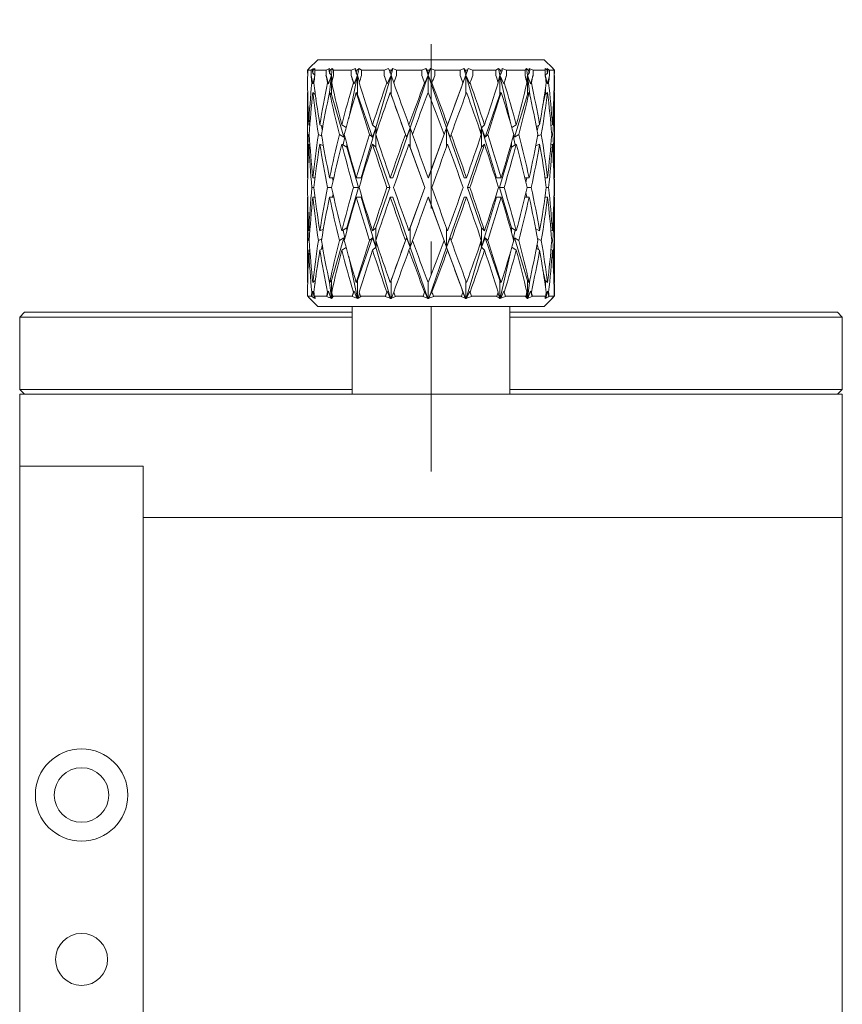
# Model space of a CAD drawing. Header units: inches. Extents: x 4.5 to 31.8, y 1.9 to 21.
# Tile 3 of 9: x 4.5 to 7, y 13.9 to 16.9. Entities that reach past the tile are written whole.
import ezdxf

# ---------------------------------------------------------------- set-up
doc = ezdxf.new("R2010")
doc.units = ezdxf.units.IN
doc.header["$MEASUREMENT"] = 0
doc.linetypes.add('CENTERX2', pattern=[0.8, 0.5, -0.1, 0.1, -0.1])

msp = doc.modelspace()

# ---------------------------------------------------------------- linework, layer by layer
at = {"color": 7, "linetype": 'CENTERX2', "lineweight": 0}
msp.add_line((5.7758, 15.5368), (5.7758, 16.9111), dxfattribs=at)
at = {"color": 7, "linetype": 'Continuous', "lineweight": 15}
for p, q in [((5.432, 16.7893), (5.405, 16.7622)), ((5.432, 16.7893), (6.1195, 16.7893)), ((6.1466, 16.7622), (6.1195, 16.7893)), ((5.4055, 16.7627), (5.4008, 16.7581)), ((5.4009, 16.7485), (5.401, 16.7484)), ((5.4055, 16.7627), (5.401, 16.7581)), ((5.4114, 16.7581), (5.401, 16.7581)), ((5.401, 16.7581), (5.401, 16.7415)), ((5.4114, 16.7581), (5.4192, 16.7627)), ((5.4114, 16.7415), (5.4114, 16.7581)), ((5.4114, 16.7415), (5.4166, 16.7164)), ((5.4156, 16.7581), (5.4192, 16.7627)), ((5.4177, 16.7581), (5.4156, 16.7581)), ((5.4166, 16.7485), (5.4229, 16.7429)), ((5.4166, 16.7164), (5.4227, 16.7399)), ((5.4232, 16.7627), (5.4177, 16.7581)), ((5.4232, 16.7627), (5.4229, 16.7581)), ((5.4567, 16.7581), (5.4229, 16.7581)), ((5.4229, 16.7581), (5.4229, 16.7415)), ((5.4567, 16.7581), (5.4675, 16.7627)), ((5.4567, 16.7415), (5.4567, 16.7581)), ((5.4567, 16.7415), (5.4639, 16.7164)), ((5.4639, 16.7164), (5.4733, 16.7425)), ((5.4655, 16.7581), (5.4675, 16.7627)), ((5.4697, 16.7581), (5.4655, 16.7581)), ((5.4676, 16.7485), (5.4733, 16.7425)), ((5.4733, 16.7425), (5.4678, 16.6898)), ((5.4754, 16.7627), (5.4697, 16.7581)), ((5.4754, 16.7627), (5.4733, 16.7425)), ((5.4733, 16.6841), (5.4733, 16.7425)), ((5.4755, 16.7254), (5.4733, 16.7425)), ((5.4754, 16.7627), (5.4793, 16.7581)), ((5.5331, 16.7581), (5.4793, 16.7581)), ((5.4793, 16.7581), (5.4793, 16.7415)), ((5.5529, 16.7425), (5.5256, 16.6109)), ((5.5331, 16.7581), (5.5459, 16.7627)), ((5.5331, 16.7415), (5.5331, 16.7581)), ((5.5331, 16.7415), (5.5418, 16.7164)), ((5.5418, 16.7164), (5.5529, 16.7425)), ((5.5457, 16.7581), (5.5459, 16.7627)), ((5.5516, 16.7581), (5.5457, 16.7581)), ((5.5486, 16.7485), (5.5529, 16.7425)), ((5.5571, 16.7627), (5.5516, 16.7581)), ((5.5571, 16.7627), (5.5529, 16.7425)), ((5.5529, 16.6841), (5.5529, 16.7425)), ((5.5583, 16.7213), (5.5529, 16.7425)), ((5.5571, 16.7627), (5.5648, 16.7581)), ((5.6334, 16.7581), (5.5648, 16.7581)), ((5.5648, 16.7581), (5.5648, 16.7415)), ((5.6543, 16.7425), (5.6079, 16.5824)), ((5.6334, 16.7581), (5.6469, 16.7627)), ((5.6334, 16.7415), (5.6334, 16.7581)), ((5.6334, 16.7415), (5.6425, 16.7164)), ((5.6425, 16.7164), (5.6543, 16.7425)), ((5.6485, 16.7581), (5.6469, 16.7627)), ((5.6554, 16.7581), (5.6485, 16.7581)), ((5.652, 16.7485), (5.6543, 16.7425)), ((5.6601, 16.7627), (5.6543, 16.7425)), ((5.6543, 16.6841), (5.6543, 16.7425)), ((5.6626, 16.7192), (5.6543, 16.7425)), ((5.6601, 16.7627), (5.6554, 16.7581)), ((5.6601, 16.7627), (5.6709, 16.7581)), ((5.7475, 16.7581), (5.6709, 16.7581)), ((5.6709, 16.7581), (5.6709, 16.7415)), ((5.7676, 16.7425), (5.7125, 16.5824)), ((5.7475, 16.7581), (5.7605, 16.7627)), ((5.7475, 16.7415), (5.7475, 16.7581)), ((5.7563, 16.7164), (5.7676, 16.7425)), ((5.7637, 16.7581), (5.7605, 16.7627)), ((5.7676, 16.7425), (5.7605, 16.7627)), ((5.7711, 16.7581), (5.7637, 16.7581)), ((5.7674, 16.7485), (5.7676, 16.7425)), ((5.7745, 16.7627), (5.7676, 16.7425)), ((5.8234, 16.5824), (5.7676, 16.7425)), ((5.7787, 16.7164), (5.7676, 16.7425)), ((5.7676, 16.6896), (5.7676, 16.7425)), ((5.7745, 16.7627), (5.7711, 16.7581)), ((5.7745, 16.7627), (5.7873, 16.7581)), ((5.8645, 16.7581), (5.7873, 16.7581)), ((5.7873, 16.7581), (5.7873, 16.7415)), ((5.8816, 16.7425), (5.8234, 16.5824)), ((5.8645, 16.7581), (5.8756, 16.7627)), ((5.8645, 16.7415), (5.8645, 16.7581)), ((5.872, 16.7164), (5.8816, 16.7425)), ((5.8801, 16.7581), (5.8756, 16.7627)), ((5.8816, 16.7425), (5.8756, 16.7627)), ((5.8872, 16.7581), (5.8801, 16.7581)), ((5.889, 16.7627), (5.8816, 16.7425)), ((5.8837, 16.7485), (5.8816, 16.7425)), ((5.8816, 16.6845), (5.8816, 16.7425)), ((5.9296, 16.5824), (5.8816, 16.7425)), ((5.8934, 16.7164), (5.8816, 16.7425)), ((5.889, 16.7627), (5.8872, 16.7581)), ((5.889, 16.7627), (5.9026, 16.7581)), ((5.9727, 16.7581), (5.9026, 16.7581)), ((5.9026, 16.7581), (5.9026, 16.7415)), ((5.9727, 16.7581), (5.9809, 16.7627)), ((5.9727, 16.7415), (5.9727, 16.7581)), ((5.9795, 16.7209), (5.9854, 16.7425)), ((5.9863, 16.7581), (5.9809, 16.7627)), ((5.9854, 16.7425), (5.9809, 16.7627)), ((5.9894, 16.7485), (5.9854, 16.7425)), ((5.9854, 16.6841), (5.9854, 16.7425)), ((6.0183, 16.5934), (5.9854, 16.7425)), ((5.9967, 16.7164), (5.9854, 16.7425)), ((5.9924, 16.7581), (5.9863, 16.7581)), ((5.9924, 16.7627), (6.0054, 16.7581)), ((5.9924, 16.7627), (5.9924, 16.7581)), ((5.9967, 16.7164), (6.0054, 16.7415)), ((6.0617, 16.7581), (6.0054, 16.7581)), ((6.0054, 16.7581), (6.0054, 16.7415)), ((6.0617, 16.7581), (6.0662, 16.7627)), ((6.0617, 16.7415), (6.0617, 16.7581)), ((6.0659, 16.7245), (6.0686, 16.7425)), ((6.0719, 16.7581), (6.0662, 16.7627)), ((6.0686, 16.7425), (6.0662, 16.7627)), ((6.0742, 16.7485), (6.0686, 16.7425)), ((6.0686, 16.6841), (6.0686, 16.7425)), ((6.0757, 16.6831), (6.0686, 16.7425)), ((6.0783, 16.7164), (6.0686, 16.7425)), ((6.0764, 16.7581), (6.0719, 16.7581)), ((6.0746, 16.7627), (6.0858, 16.7581)), ((6.0746, 16.7627), (6.0764, 16.7581)), ((6.0783, 16.7164), (6.0858, 16.7415)), ((6.1227, 16.7581), (6.0858, 16.7581)), ((6.0858, 16.7581), (6.0858, 16.7415)), ((6.1227, 16.7581), (6.123, 16.7627)), ((6.1227, 16.7415), (6.1227, 16.7581)), ((6.1285, 16.7581), (6.123, 16.7627)), ((6.1232, 16.7425), (6.123, 16.7627)), ((6.1231, 16.7386), (6.1232, 16.7425)), ((6.1298, 16.7485), (6.1232, 16.7425)), ((6.1232, 16.7383), (6.1232, 16.7425)), ((6.1232, 16.7381), (6.1232, 16.7425)), ((6.1303, 16.7164), (6.1232, 16.7425)), ((6.1276, 16.7627), (6.1358, 16.7581)), ((6.1276, 16.7627), (6.131, 16.7581)), ((6.131, 16.7581), (6.1285, 16.7581)), ((6.1303, 16.7164), (6.1358, 16.7415)), ((6.1497, 16.7581), (6.1358, 16.7581)), ((6.1358, 16.7581), (6.1358, 16.7415)), ((6.1506, 16.7581), (6.1458, 16.7627)), ((6.1497, 16.7581), (6.1458, 16.7627)), ((6.1461, 16.7627), (6.1506, 16.7581)), ((6.1461, 16.7627), (6.1508, 16.7581)), ((6.1497, 16.7415), (6.1497, 16.7581)), ((6.1507, 16.7485), (6.1497, 16.7476)), ((6.1499, 16.7355), (6.1506, 16.7415)), ((6.1508, 16.7581), (6.1506, 16.7581)), ((6.1506, 16.7484), (6.1506, 16.7415)), ((5.4166, 16.7164), (5.4136, 16.7191)), ((5.4639, 16.7164), (5.4613, 16.7191)), ((5.5418, 16.7164), (5.5398, 16.7191)), ((5.6425, 16.7164), (5.6414, 16.7191)), ((5.7563, 16.7164), (5.7562, 16.7191)), ((5.7787, 16.7164), (5.7786, 16.7191)), ((5.872, 16.7164), (5.8729, 16.7191)), ((5.8934, 16.7164), (5.8943, 16.7191)), ((5.9967, 16.7164), (5.9985, 16.7191)), ((6.0783, 16.7164), (6.0808, 16.7191)), ((6.1303, 16.7164), (6.1333, 16.7191)), ((6.1503, 16.7187), (6.1508, 16.7191)), ((5.4009, 16.69), (5.4011, 16.6899)), ((5.4166, 16.69), (5.4233, 16.6841)), ((5.4233, 16.6841), (5.4233, 16.6924)), ((5.4233, 16.6841), (5.4264, 16.6694)), ((5.4676, 16.69), (5.4733, 16.6841)), ((5.4733, 16.6841), (5.511, 16.5539)), ((5.5486, 16.69), (5.5529, 16.6841)), ((5.5529, 16.6841), (5.5976, 16.5539)), ((5.652, 16.69), (5.6543, 16.6841)), ((5.6543, 16.6841), (5.7016, 16.5539)), ((5.94, 16.5539), (5.9854, 16.6841)), ((5.9894, 16.69), (5.9854, 16.6841)), ((6.0297, 16.5539), (6.0686, 16.6841)), ((6.0742, 16.69), (6.0686, 16.6841)), ((6.1161, 16.6519), (6.1232, 16.6841)), ((6.1232, 16.6841), (6.1232, 16.6993)), ((6.1298, 16.69), (6.1232, 16.6841)), ((6.1236, 16.6845), (6.1235, 16.7017)), ((6.1507, 16.69), (6.1495, 16.689)), ((5.4008, 16.668), (5.4008, 16.4532)), ((6.1508, 16.4532), (6.1508, 16.668)), ((5.4042, 16.5913), (5.4076, 16.5898)), ((5.4379, 16.5913), (5.4471, 16.5869)), ((5.4431, 16.5888), (5.4454, 16.5775)), ((5.5048, 16.5913), (5.518, 16.5834)), ((5.5981, 16.5913), (5.6079, 16.5824)), ((5.7089, 16.5913), (5.7125, 16.5824)), ((5.8261, 16.5913), (5.8234, 16.5824)), ((5.9385, 16.5913), (5.9296, 16.5824)), ((6.035, 16.5913), (6.0213, 16.5828)), ((6.106, 16.5913), (6.0962, 16.5864)), ((6.0987, 16.5731), (6.1023, 16.5894)), ((6.1448, 16.5913), (6.1405, 16.5894)), ((5.4059, 16.5607), (5.4029, 16.562)), ((5.4436, 16.5571), (5.4334, 16.562)), ((5.511, 16.5539), (5.4974, 16.562)), ((5.511, 16.5539), (5.5128, 16.5599)), ((5.6079, 16.5824), (5.5638, 16.4301)), ((5.5976, 16.5539), (5.5887, 16.562)), ((5.5976, 16.5539), (5.6079, 16.5824)), ((5.6079, 16.5626), (5.6079, 16.5824)), ((5.611, 16.5721), (5.6079, 16.5824)), ((5.6079, 16.5239), (5.6079, 16.5613)), ((5.7125, 16.5824), (5.6602, 16.4301)), ((5.7016, 16.5539), (5.6983, 16.562)), ((5.7016, 16.5539), (5.7125, 16.5824)), ((5.7125, 16.5239), (5.7125, 16.5824)), ((5.7197, 16.5626), (5.7125, 16.5824)), ((5.8234, 16.5824), (5.768, 16.4301)), ((5.8129, 16.5539), (5.8234, 16.5824)), ((5.8129, 16.5539), (5.8154, 16.562)), ((5.8234, 16.5252), (5.8234, 16.5824)), ((5.8765, 16.4301), (5.8234, 16.5824)), ((5.8343, 16.5539), (5.8234, 16.5824)), ((5.8343, 16.5539), (5.8368, 16.562)), ((5.9258, 16.5705), (5.9296, 16.5824)), ((5.9296, 16.5239), (5.9296, 16.5824)), ((5.9751, 16.4301), (5.9296, 16.5824)), ((5.94, 16.5539), (5.9296, 16.5824)), ((5.94, 16.5539), (5.9482, 16.562)), ((6.0297, 16.5539), (6.0266, 16.5635)), ((6.0297, 16.5539), (6.0426, 16.562)), ((6.0998, 16.5565), (6.111, 16.562)), ((6.1426, 16.5602), (6.1465, 16.562)), ((5.4042, 16.5328), (5.4078, 16.5312)), ((5.4379, 16.5328), (5.4487, 16.5276)), ((5.5048, 16.5328), (5.5197, 16.5239)), ((5.5141, 16.5553), (5.5089, 16.5303)), ((5.5197, 16.5239), (5.5197, 16.5341)), ((5.5981, 16.5328), (5.6079, 16.5239)), ((5.7089, 16.5328), (5.7125, 16.5239)), ((5.9385, 16.5328), (5.9296, 16.5239)), ((6.0207, 16.5239), (6.0207, 16.5388)), ((6.035, 16.5328), (6.0207, 16.5239)), ((6.032, 16.531), (6.026, 16.5582)), ((6.106, 16.5328), (6.0942, 16.527)), ((6.1448, 16.5328), (6.1402, 16.5308)), ((5.5197, 16.5239), (5.5553, 16.4008)), ((5.6079, 16.5239), (5.6502, 16.4008)), ((5.7125, 16.5239), (5.7573, 16.4008)), ((5.8867, 16.4008), (5.9296, 16.5239)), ((5.9839, 16.4008), (6.0207, 16.5239)), ((6.0945, 16.5272), (6.0944, 16.528)), ((5.401, 16.4301), (5.4009, 16.4301)), ((5.4233, 16.4301), (5.4166, 16.4301)), ((5.4802, 16.4301), (5.4676, 16.4301)), ((5.476, 16.4301), (5.478, 16.4203)), ((5.5638, 16.4301), (5.5486, 16.4301)), ((5.6602, 16.4301), (5.652, 16.4301)), ((5.768, 16.4301), (5.7674, 16.4301)), ((5.8765, 16.4301), (5.8837, 16.4301)), ((5.9751, 16.4301), (5.9894, 16.4301)), ((6.0608, 16.4301), (6.0742, 16.4301)), ((6.0641, 16.4161), (6.0672, 16.4301)), ((6.1222, 16.4301), (6.1298, 16.4301)), ((6.1496, 16.4301), (6.1507, 16.4301)), ((5.4199, 16.4008), (5.4137, 16.4008)), ((5.4737, 16.4008), (5.4616, 16.4008)), ((5.478, 16.3813), (5.476, 16.3716)), ((5.5553, 16.4008), (5.5197, 16.2778)), ((5.5553, 16.4008), (5.5403, 16.4008)), ((5.6502, 16.4008), (5.6079, 16.2778)), ((5.6502, 16.4008), (5.642, 16.4008)), ((5.7573, 16.4008), (5.7125, 16.2778)), ((5.7573, 16.4008), (5.7568, 16.4008)), ((5.9296, 16.2778), (5.8867, 16.4008)), ((5.8867, 16.4008), (5.8938, 16.4008)), ((6.0207, 16.2778), (5.9839, 16.4008)), ((5.9839, 16.4008), (5.998, 16.4008)), ((6.0672, 16.3716), (6.0641, 16.3856)), ((6.0676, 16.4008), (6.0805, 16.4008)), ((6.1261, 16.4008), (6.1331, 16.4008)), ((6.1503, 16.4008), (6.1508, 16.4008)), ((5.401, 16.3716), (5.4009, 16.3716)), ((5.4233, 16.3716), (5.4166, 16.3716)), ((5.4802, 16.3716), (5.4676, 16.3716)), ((5.5638, 16.3716), (5.5486, 16.3716)), ((5.5638, 16.3716), (5.6079, 16.2193)), ((5.6602, 16.3716), (5.652, 16.3716)), ((5.6602, 16.3716), (5.7125, 16.2193)), ((5.768, 16.3716), (5.7674, 16.3716)), ((5.768, 16.3716), (5.8234, 16.2193)), ((5.8234, 16.2193), (5.8765, 16.3716)), ((5.8765, 16.3716), (5.8837, 16.3716)), ((5.9296, 16.2193), (5.9751, 16.3716)), ((5.9751, 16.3716), (5.9894, 16.3716)), ((6.0608, 16.3716), (6.0742, 16.3716)), ((6.1222, 16.3716), (6.1298, 16.3716)), ((6.1496, 16.3716), (6.1507, 16.3716)), ((5.4008, 16.3485), (5.4008, 16.1337)), ((6.1508, 16.1337), (6.1508, 16.3485)), ((5.4078, 16.2705), (5.4042, 16.2689)), ((5.4487, 16.274), (5.4379, 16.2689)), ((5.5197, 16.2778), (5.5048, 16.2689)), ((5.5089, 16.2714), (5.5141, 16.2464)), ((5.5197, 16.2676), (5.5197, 16.2778)), ((5.6079, 16.2778), (5.5981, 16.2689)), ((5.6079, 16.2404), (5.6079, 16.2778)), ((5.7125, 16.2778), (5.7089, 16.2689)), ((5.7125, 16.2193), (5.7125, 16.2778)), ((5.8234, 16.2193), (5.8234, 16.2765)), ((5.9296, 16.2193), (5.9296, 16.2778)), ((5.9296, 16.2778), (5.9385, 16.2689)), ((6.0207, 16.2629), (6.0207, 16.2778)), ((6.0207, 16.2778), (6.035, 16.2689)), ((6.026, 16.2435), (6.032, 16.2707)), ((6.0942, 16.2747), (6.106, 16.2689)), ((6.0944, 16.2737), (6.0945, 16.2745)), ((6.1402, 16.2709), (6.1448, 16.2689)), ((5.4029, 16.2397), (5.4059, 16.241)), ((5.4334, 16.2397), (5.4436, 16.2446)), ((5.511, 16.2478), (5.4733, 16.1176)), ((5.4974, 16.2397), (5.511, 16.2478)), ((5.5128, 16.2417), (5.511, 16.2478)), ((5.5976, 16.2478), (5.5529, 16.1176)), ((5.5887, 16.2397), (5.5976, 16.2478)), ((5.6079, 16.2193), (5.5976, 16.2478)), ((5.6079, 16.2193), (5.6079, 16.2391)), ((5.6079, 16.2193), (5.611, 16.2296)), ((5.7016, 16.2478), (5.6543, 16.1176)), ((5.6983, 16.2397), (5.7016, 16.2478)), ((5.7125, 16.2193), (5.7016, 16.2478)), ((5.7125, 16.2193), (5.7197, 16.2391)), ((5.8234, 16.2193), (5.8129, 16.2478)), ((5.8154, 16.2397), (5.8129, 16.2478)), ((5.8234, 16.2193), (5.8343, 16.2478)), ((5.8368, 16.2397), (5.8343, 16.2478)), ((5.9296, 16.2193), (5.9258, 16.2312)), ((5.9296, 16.2193), (5.94, 16.2478)), ((5.9482, 16.2397), (5.94, 16.2478)), ((5.9854, 16.1176), (5.94, 16.2478)), ((6.0266, 16.2382), (6.0297, 16.2478)), ((6.0426, 16.2397), (6.0297, 16.2478)), ((6.0686, 16.1176), (6.0297, 16.2478)), ((6.111, 16.2397), (6.0998, 16.2452)), ((6.1465, 16.2397), (6.1426, 16.2415)), ((5.4076, 16.2119), (5.4042, 16.2104)), ((5.4471, 16.2148), (5.4379, 16.2104)), ((5.4454, 16.2242), (5.4431, 16.2129)), ((5.518, 16.2183), (5.5048, 16.2104)), ((5.6079, 16.2193), (5.5981, 16.2104)), ((5.6079, 16.2193), (5.6531, 16.0631)), ((5.7125, 16.2193), (5.7089, 16.2104)), ((5.7125, 16.2193), (5.7662, 16.0631)), ((5.7689, 16.0631), (5.8234, 16.2193)), ((5.8234, 16.2193), (5.8261, 16.2104)), ((5.8234, 16.2193), (5.8802, 16.0631)), ((5.8828, 16.0631), (5.9296, 16.2193)), ((5.9296, 16.2193), (5.9385, 16.2104)), ((5.9863, 16.0631), (6.0183, 16.2082)), ((6.0213, 16.2189), (6.035, 16.2104)), ((6.0962, 16.2153), (6.106, 16.2104)), ((6.1023, 16.2123), (6.0987, 16.2286)), ((6.1405, 16.2123), (6.1448, 16.2104)), ((5.5256, 16.1908), (5.552, 16.0631)), ((6.1232, 16.1176), (6.1161, 16.1498)), ((5.4011, 16.1118), (5.4009, 16.1117)), ((5.4233, 16.1176), (5.4166, 16.1117)), ((5.4264, 16.1323), (5.4233, 16.1176)), ((5.4233, 16.1093), (5.4233, 16.1176)), ((5.4733, 16.1176), (5.4676, 16.1117)), ((5.4678, 16.1119), (5.4729, 16.0631)), ((5.4733, 16.0636), (5.4733, 16.1176)), ((5.5529, 16.1176), (5.5486, 16.1117)), ((5.5529, 16.0636), (5.5529, 16.1176)), ((5.6543, 16.1176), (5.652, 16.1117)), ((5.6543, 16.0636), (5.6543, 16.1176)), ((5.7676, 16.0636), (5.7676, 16.1121)), ((5.8816, 16.0636), (5.8816, 16.1172)), ((5.9854, 16.1176), (5.9894, 16.1117)), ((5.9854, 16.0636), (5.9854, 16.1176)), ((6.0686, 16.0636), (6.0686, 16.1176)), ((6.0686, 16.1176), (6.0742, 16.1117)), ((6.0691, 16.0631), (6.0757, 16.1186)), ((6.1232, 16.1176), (6.1298, 16.1117)), ((6.1232, 16.1023), (6.1232, 16.1176)), ((6.1235, 16.1), (6.1236, 16.1172)), ((6.1495, 16.1127), (6.1507, 16.1117)), ((5.4166, 16.0853), (5.4133, 16.0694)), ((5.4136, 16.0826), (5.4166, 16.0853)), ((5.422, 16.0643), (5.4166, 16.0853)), ((5.4639, 16.0853), (5.4593, 16.0694)), ((5.4613, 16.0826), (5.4639, 16.0853)), ((5.4715, 16.0643), (5.4639, 16.0853)), ((5.5418, 16.0853), (5.5363, 16.0694)), ((5.5398, 16.0826), (5.5418, 16.0853)), ((5.5507, 16.0643), (5.5418, 16.0853)), ((5.5542, 16.0643), (5.5583, 16.0804)), ((5.6425, 16.0853), (5.6367, 16.0694)), ((5.6414, 16.0826), (5.6425, 16.0853)), ((5.652, 16.0643), (5.6425, 16.0853)), ((5.6561, 16.0643), (5.6626, 16.0825)), ((5.7562, 16.0826), (5.7563, 16.0853)), ((5.7653, 16.0643), (5.7563, 16.0853)), ((5.7697, 16.0643), (5.7787, 16.0853)), ((5.7786, 16.0826), (5.7787, 16.0853)), ((5.8798, 16.0643), (5.872, 16.0853)), ((5.8729, 16.0826), (5.872, 16.0853)), ((5.884, 16.0643), (5.8934, 16.0853)), ((5.8943, 16.0826), (5.8934, 16.0853)), ((5.984, 16.0643), (5.9795, 16.0808)), ((5.9876, 16.0643), (5.9967, 16.0853)), ((5.9985, 16.0826), (5.9967, 16.0853)), ((6.0022, 16.0694), (5.9967, 16.0853)), ((6.0705, 16.0643), (6.0783, 16.0853)), ((6.0808, 16.0826), (6.0783, 16.0853)), ((6.083, 16.0694), (6.0783, 16.0853)), ((6.1246, 16.0643), (6.1303, 16.0853)), ((6.1333, 16.0826), (6.1303, 16.0853)), ((6.1338, 16.0694), (6.1303, 16.0853)), ((6.1508, 16.0826), (6.1503, 16.083)), ((5.4021, 16.0694), (5.4009, 16.0706)), ((5.4009, 16.0706), (5.4124, 16.0706)), ((5.4021, 16.0694), (5.405, 16.0664)), ((5.405, 16.0664), (5.432, 16.0393)), ((5.4083, 16.0631), (5.4079, 16.0636)), ((5.4124, 16.0706), (5.4133, 16.0694)), ((5.422, 16.0643), (5.4133, 16.0694)), ((5.4229, 16.0694), (5.4215, 16.0706)), ((5.4215, 16.0706), (5.4588, 16.0706)), ((5.422, 16.0643), (5.4234, 16.0631)), ((5.4229, 16.0694), (5.4233, 16.0643)), ((5.4242, 16.0631), (5.4233, 16.0643)), ((5.4233, 16.0636), (5.4233, 16.0642)), ((5.4233, 16.0636), (5.4234, 16.0631)), ((5.4242, 16.0631), (5.4233, 16.0636)), ((5.4588, 16.0706), (5.4593, 16.0694)), ((5.4715, 16.0643), (5.4729, 16.0631)), ((5.4733, 16.0636), (5.4729, 16.0631)), ((5.4744, 16.0631), (5.4733, 16.0636)), ((5.474, 16.0643), (5.4755, 16.0763)), ((5.4784, 16.0694), (5.474, 16.0643)), ((5.4744, 16.0631), (5.474, 16.0643)), ((5.4784, 16.0694), (5.4769, 16.0706)), ((5.4769, 16.0706), (5.5362, 16.0706)), ((5.5362, 16.0706), (5.5363, 16.0694)), ((5.5507, 16.0643), (5.5363, 16.0694)), ((5.5507, 16.0643), (5.552, 16.0631)), ((5.5529, 16.0636), (5.552, 16.0631)), ((5.5542, 16.0631), (5.5529, 16.0636)), ((5.5629, 16.0694), (5.5542, 16.0643)), ((5.5542, 16.0631), (5.5542, 16.0643)), ((5.5629, 16.0694), (5.5615, 16.0706)), ((5.5615, 16.0706), (5.6371, 16.0706)), ((5.6371, 16.0706), (5.6367, 16.0694)), ((5.652, 16.0643), (5.6367, 16.0694)), ((5.652, 16.0643), (5.6531, 16.0631)), ((5.6543, 16.0636), (5.6531, 16.0631)), ((5.6557, 16.0631), (5.6543, 16.0636)), ((5.6557, 16.0631), (5.6561, 16.0643)), ((5.6682, 16.0694), (5.6561, 16.0643)), ((5.6682, 16.0694), (5.667, 16.0706)), ((5.667, 16.0706), (5.7515, 16.0706)), ((5.7515, 16.0706), (5.7507, 16.0694)), ((5.7653, 16.0643), (5.7507, 16.0694)), ((5.7653, 16.0643), (5.7662, 16.0631)), ((5.7676, 16.0636), (5.7662, 16.0631)), ((5.7689, 16.0631), (5.7676, 16.0636)), ((5.7689, 16.0631), (5.7697, 16.0643)), ((5.7841, 16.0694), (5.7697, 16.0643)), ((5.7841, 16.0694), (5.7833, 16.0706)), ((5.7833, 16.0706), (5.8684, 16.0706)), ((5.8684, 16.0706), (5.8672, 16.0694)), ((5.8798, 16.0643), (5.8672, 16.0694)), ((5.8798, 16.0643), (5.8802, 16.0631)), ((5.8816, 16.0636), (5.8802, 16.0631)), ((5.8828, 16.0631), (5.8816, 16.0636)), ((5.8828, 16.0631), (5.884, 16.0643)), ((5.8992, 16.0694), (5.884, 16.0643)), ((5.8992, 16.0694), (5.8988, 16.0706)), ((5.8988, 16.0706), (5.9761, 16.0706)), ((5.9761, 16.0706), (5.9747, 16.0694)), ((5.984, 16.0643), (5.9747, 16.0694)), ((5.984, 16.0643), (5.984, 16.0631)), ((5.9854, 16.0636), (5.984, 16.0631)), ((5.9863, 16.0631), (5.9854, 16.0636)), ((5.9863, 16.0631), (5.9876, 16.0643)), ((6.0022, 16.0694), (5.9876, 16.0643)), ((6.0022, 16.0694), (6.0022, 16.0706)), ((6.0022, 16.0706), (6.0643, 16.0706)), ((6.0643, 16.0706), (6.0628, 16.0694)), ((6.0678, 16.0643), (6.0628, 16.0694)), ((6.0678, 16.0643), (6.0659, 16.0772)), ((6.0678, 16.0643), (6.0674, 16.0631)), ((6.0686, 16.0636), (6.0674, 16.0631)), ((6.0691, 16.0631), (6.0686, 16.0636)), ((6.0691, 16.0631), (6.0705, 16.0643)), ((6.083, 16.0694), (6.0705, 16.0643)), ((6.083, 16.0694), (6.0835, 16.0706)), ((6.0835, 16.0706), (6.1242, 16.0706)), ((6.1195, 16.0393), (6.1466, 16.0664)), ((6.1231, 16.0643), (6.1223, 16.0631)), ((6.1232, 16.0636), (6.1223, 16.0631)), ((6.1242, 16.0706), (6.1228, 16.0694)), ((6.1231, 16.0643), (6.1228, 16.0694)), ((6.1231, 16.0643), (6.1231, 16.0696)), ((6.1232, 16.0631), (6.1232, 16.0698)), ((6.1232, 16.0636), (6.1232, 16.0697)), ((6.1232, 16.0631), (6.1246, 16.0643)), ((6.1232, 16.0631), (6.1232, 16.0636)), ((6.1338, 16.0694), (6.1347, 16.0706)), ((6.1347, 16.0706), (6.15, 16.0706)), ((6.1444, 16.0643), (6.1432, 16.0631)), ((6.1437, 16.0636), (6.1432, 16.0631)), ((6.1433, 16.0631), (6.1445, 16.0643)), ((6.1433, 16.0631), (6.1437, 16.0636)), ((6.1437, 16.0636), (6.1437, 16.0636)), ((6.1444, 16.0643), (6.1488, 16.0694)), ((6.1495, 16.0694), (6.1445, 16.0643)), ((6.15, 16.0706), (6.1488, 16.0694)), ((6.1495, 16.0694), (6.1507, 16.0706)), ((6.1495, 16.0694), (6.1495, 16.0695)), ((4.5408, 16.0218), (4.5258, 16.0068)), ((4.5408, 16.0218), (5.5358, 16.0218)), ((5.5676, 16.0393), (5.432, 16.0393)), ((5.5358, 16.0393), (5.5358, 15.7718)), ((6.1195, 16.0393), (5.5676, 16.0393)), ((6.0158, 15.7718), (6.0158, 16.0393)), ((6.0158, 16.0218), (7.0108, 16.0218)), ((7.0258, 16.0068), (7.0108, 16.0218)), ((4.5258, 16.0068), (4.5258, 15.7868)), ((5.5358, 16.0068), (4.5258, 16.0068)), ((7.0258, 16.0068), (6.0158, 16.0068)), ((7.0258, 15.7868), (7.0258, 16.0068)), ((4.5258, 15.7868), (4.5408, 15.7718)), ((4.5258, 15.7868), (5.5358, 15.7868)), ((6.0158, 15.7868), (7.0258, 15.7868)), ((7.0108, 15.7718), (7.0258, 15.7868)), ((4.5258, 15.7718), (7.0258, 15.7718)), ((4.5258, 15.5533), (4.5258, 15.7718)), ((7.0258, 15.7718), (7.0258, 15.3968)), ((4.5258, 15.5533), (4.5258, 7.7403)), ((4.9008, 15.5533), (4.5258, 15.5533)), ((4.9008, 15.5533), (4.9008, 7.7403)), ((7.0258, 15.3968), (4.9008, 15.3968)), ((7.0258, 15.3968), (7.0258, 7.8968))]:
    msp.add_line(p, q, dxfattribs=at)
for centre, radius in [((4.7138, 14.5533), 0.1405), ((4.7138, 14.5533), 0.083), ((4.7138, 14.0533), 0.079)]:
    msp.add_circle(centre, radius, dxfattribs=at)
for centre, major_axis, ratio, start_param, end_param in [((5.7758, 16.4301), (-0.14, 1.0292), 0.338024, 1.200902, 1.2107), ((5.7758, 16.3716), (-0.14, 1.0292), 0.338024, 1.157652, 1.180858), ((5.7758, 16.3716), (-0.233, 1.0281), 0.285752, 1.138909, 1.162115), ((5.7758, 16.4301), (-0.233, 1.0281), 0.285752, 1.18216, 1.191958), ((5.7758, 16.4301), (-0.0097, 1.0303), 0.363851, 1.243419, 1.253217), ((5.7758, 16.3716), (-0.0097, 1.0303), 0.363851, 1.200168, 1.223374), ((5.7758, 16.3716), (-0.3117, 1.0284), 0.202687, 1.142223, 1.165429), ((5.7758, 16.4301), (-0.3117, 1.0284), 0.202687, 1.185474, 1.195272), ((5.7758, 16.4301), (0.1225, 1.0294), 0.344301, 1.287776, 1.297575), ((5.7758, 16.3716), (0.1225, 1.0294), 0.344301, 1.244526, 1.267732), ((5.7758, 16.3716), (-0.3583, 1.0296), 0.107363, 1.166239, 1.189445), ((5.7758, 16.4301), (-0.3583, 1.0296), 0.107363, 1.209489, 1.219288), ((5.7758, 16.4301), (0.233, 1.0281), 0.285752, 1.311517, 1.321316), ((5.7758, 16.3716), (0.233, 1.0281), 0.285752, 1.268267, 1.291473), ((5.7758, 16.3716), (-0.3749, 1.0303), 0.007201, 1.200968, 1.224174), ((5.7758, 16.4301), (-0.3749, 1.0303), 0.007201, 1.244218, 1.254016), ((5.7758, 16.4301), (0.3117, 1.0284), 0.202687, 1.308203, 1.318002), ((5.7758, 16.3716), (0.3117, 1.0284), 0.202687, 1.264953, 1.288159), ((5.7758, 16.3716), (-0.3625, 1.0297), 0.093246, 5.023578, 5.046784), ((5.7758, 16.4301), (-0.3625, 1.0297), 0.093246, 4.993735, 5.003533), ((5.7758, 16.4301), (0.3583, 1.0296), 0.107363, 1.284188, 1.293986), ((5.7758, 16.3716), (0.3583, 1.0296), 0.107363, 1.240938, 1.264144), ((5.7758, 16.3716), (-0.3203, 1.0285), 0.189619, 4.997409, 5.020615), ((5.7758, 16.4301), (-0.3203, 1.0285), 0.189619, 4.967566, 4.977365), ((5.7758, 16.4301), (0.3749, 1.0303), 0.007201, 1.249459, 1.259258), ((5.7758, 16.3716), (0.3749, 1.0303), 0.007201, 1.206209, 1.229415), ((5.7758, 16.3716), (-0.2463, 1.0281), 0.275062, 4.990592, 5.013797), ((5.7758, 16.4301), (-0.2463, 1.0281), 0.275062, 4.960749, 4.970547), ((5.7758, 16.4301), (0.3625, 1.0297), 0.093246, 5.059362, 5.06916), ((5.7758, 16.3716), (0.3625, 1.0297), 0.093246, 5.089205, 5.11241), ((5.7758, 16.3716), (-0.14, 1.0292), 0.338024, 5.010455, 5.03366), ((5.7758, 16.4301), (-0.14, 1.0292), 0.338024, 4.980612, 4.99041), ((5.7758, 16.4301), (0.3203, 1.0285), 0.189619, 5.08553, 5.095329), ((5.7758, 16.3716), (0.3203, 1.0285), 0.189619, 5.115373, 5.138579), ((5.7758, 16.3716), (-0.0097, 1.0303), 0.363851, 5.052971, 5.076177), ((5.7758, 16.4301), (-0.0097, 1.0303), 0.363851, 5.023128, 5.032927), ((5.7758, 16.4301), (0.2463, 1.0281), 0.275062, 5.092348, 5.102146), ((5.7758, 16.3716), (0.2463, 1.0281), 0.275062, 5.122191, 5.145397), ((5.7758, 16.3716), (0.1225, 1.0294), 0.344301, 5.097329, 5.120535), ((5.7758, 16.4301), (0.1225, 1.0294), 0.344301, 5.067486, 5.077284), ((5.7758, 16.3716), (0.14, 1.0292), 0.338024, 5.102328, 5.125534), ((5.7758, 16.4301), (0.14, 1.0292), 0.338024, 5.072485, 5.082283), ((5.7758, 16.4301), (-0.1225, 1.0294), 0.344301, 1.245542, 1.372779), ((5.7758, 16.4301), (-0.0097, 1.0303), 0.363851, 1.28306, 1.410297), ((5.7758, 16.4301), (-0.233, 1.0281), 0.285752, 1.221801, 1.349038), ((5.7758, 16.4301), (0.1225, 1.0294), 0.344301, 1.327418, 1.454654), ((5.7758, 16.4301), (-0.3117, 1.0284), 0.202687, 1.225115, 1.352352), ((5.7758, 16.4301), (0.233, 1.0281), 0.285752, 1.351159, 1.478396), ((5.7758, 16.4301), (-0.3583, 1.0296), 0.107363, 1.249131, 1.376367), ((5.7758, 16.4301), (0.3117, 1.0284), 0.202687, 1.347845, 1.475082), ((5.7758, 16.4301), (-0.3749, 1.0303), 0.007201, 1.283859, 1.411096), ((5.7758, 16.4301), (0.3583, 1.0296), 0.107363, 1.323829, 1.451066), ((5.7758, 16.4301), (-0.3625, 1.0297), 0.093246, 4.836655, 4.963892), ((5.7758, 16.4301), (0.3749, 1.0303), 0.007201, 1.289101, 1.416337), ((5.7758, 16.4301), (-0.3203, 1.0285), 0.189619, 4.810487, 4.937723), ((5.7758, 16.4301), (0.3625, 1.0297), 0.093246, 4.902282, 5.029519), ((5.7758, 16.4301), (-0.2463, 1.0281), 0.275062, 4.803669, 4.930906), ((5.7758, 16.4301), (0.3203, 1.0285), 0.189619, 4.928451, 5.055687), ((5.7758, 16.4301), (-0.14, 1.0292), 0.338024, 4.823532, 4.950769), ((5.7758, 16.4301), (0.2463, 1.0281), 0.275062, 4.935268, 5.062505), ((5.7758, 16.4301), (-0.0097, 1.0303), 0.363851, 4.866049, 4.993285), ((5.7758, 16.4301), (0.14, 1.0292), 0.338024, 4.915405, 5.042642), ((5.7758, 16.4301), (0.1225, 1.0294), 0.344301, 5.008206, 5.037643), ((5.7758, 16.3716), (-0.1225, 1.0294), 0.344301, 1.215699, 1.238107), ((5.7758, 16.3716), (-0.0097, 1.0303), 0.363851, 1.253217, 1.381561), ((5.7758, 16.3716), (-0.233, 1.0281), 0.285752, 1.191958, 1.320302), ((5.7758, 16.3716), (0.1225, 1.0294), 0.344301, 1.297575, 1.425919), ((5.7758, 16.3716), (-0.3117, 1.0284), 0.202687, 1.195272, 1.323616), ((5.7758, 16.3716), (0.233, 1.0281), 0.285752, 1.321316, 1.44966), ((5.7758, 16.3716), (-0.3583, 1.0296), 0.107363, 1.219288, 1.347632), ((5.7758, 16.3716), (0.3117, 1.0284), 0.202687, 1.318002, 1.446346), ((5.7758, 16.3716), (-0.3749, 1.0303), 0.007201, 1.254016, 1.38236), ((5.7758, 16.3716), (0.3583, 1.0296), 0.107363, 1.293986, 1.42233), ((5.7758, 16.3716), (-0.3625, 1.0297), 0.093246, 4.865391, 4.993735), ((5.7758, 16.3716), (0.3749, 1.0303), 0.007201, 1.259258, 1.387601), ((5.7758, 16.3716), (-0.3203, 1.0285), 0.189619, 4.839222, 4.967566), ((5.7758, 16.3716), (0.3625, 1.0297), 0.093246, 4.931018, 5.059362), ((5.7758, 16.3716), (-0.2463, 1.0281), 0.275062, 4.832405, 4.960749), ((5.7758, 16.3716), (0.3203, 1.0285), 0.189619, 4.957186, 5.08553), ((5.7758, 16.3716), (-0.14, 1.0292), 0.338024, 4.852268, 4.980612), ((5.7758, 16.3716), (0.2463, 1.0281), 0.275062, 4.964004, 5.092348), ((5.7758, 16.3716), (-0.0097, 1.0303), 0.363851, 4.894784, 5.023128), ((5.7758, 16.3716), (0.14, 1.0292), 0.338024, 4.944141, 5.072485), ((5.7758, 16.3716), (0.1225, 1.0294), 0.344301, 5.045079, 5.067486), ((5.7758, 16.4301), (-0.0097, 1.0303), 0.363851, 1.439033, 1.567376), ((5.7758, 16.4301), (-0.1225, 1.0294), 0.344301, 1.401515, 1.529859), ((5.7758, 16.4301), (0.1225, 1.0294), 0.344301, 1.48339, 1.611734), ((5.7758, 16.4301), (-0.233, 1.0281), 0.285752, 1.377774, 1.506117), ((5.7758, 16.4301), (0.233, 1.0281), 0.285752, 1.507131, 1.635475), ((5.7758, 16.4301), (-0.3117, 1.0284), 0.202687, 1.381088, 1.509431), ((5.7758, 16.4301), (0.3117, 1.0284), 0.202687, 1.503817, 1.632161), ((5.7758, 16.4301), (-0.3583, 1.0296), 0.107363, 1.405103, 1.533447), ((5.7758, 16.4301), (0.3583, 1.0296), 0.107363, 1.479802, 1.608146), ((5.7758, 16.4301), (-0.3749, 1.0303), 0.007201, 1.439832, 1.568176), ((5.7758, 16.4301), (0.3749, 1.0303), 0.007201, 1.445073, 1.573417), ((5.7758, 16.4301), (-0.3625, 1.0297), 0.093246, 4.679576, 4.807919), ((5.7758, 16.4301), (0.3625, 1.0297), 0.093246, 4.745202, 4.873546), ((5.7758, 16.4301), (-0.3203, 1.0285), 0.189619, 4.653407, 4.781751), ((5.7758, 16.4301), (0.3203, 1.0285), 0.189619, 4.771371, 4.899715), ((5.7758, 16.4301), (-0.2463, 1.0281), 0.275062, 4.646589, 4.774933), ((5.7758, 16.4301), (0.2463, 1.0281), 0.275062, 4.778189, 4.906532), ((5.7758, 16.4301), (-0.14, 1.0292), 0.338024, 4.666452, 4.794796), ((5.7758, 16.4301), (0.14, 1.0292), 0.338024, 4.758326, 4.886669), ((5.7758, 16.4301), (-0.0097, 1.0303), 0.363851, 4.708969, 4.837313), ((5.7758, 16.3716), (-0.0097, 1.0303), 0.363851, 1.410297, 1.538994), ((5.7758, 16.3716), (-0.1225, 1.0294), 0.344301, 1.372779, 1.501477), ((5.7758, 16.3716), (0.1225, 1.0294), 0.344301, 1.454654, 1.583352), ((5.7758, 16.3716), (-0.233, 1.0281), 0.285752, 1.349038, 1.477736), ((5.7758, 16.3716), (0.233, 1.0281), 0.285752, 1.478396, 1.607093), ((5.7758, 16.3716), (-0.3117, 1.0284), 0.202687, 1.352352, 1.48105), ((5.7758, 16.3716), (0.3117, 1.0284), 0.202687, 1.475082, 1.603779), ((5.7758, 16.3716), (-0.3583, 1.0296), 0.107363, 1.376367, 1.505065), ((5.7758, 16.3716), (0.3583, 1.0296), 0.107363, 1.451066, 1.579764), ((5.7758, 16.3716), (-0.3749, 1.0303), 0.007201, 1.411096, 1.539794), ((5.7758, 16.3716), (0.3749, 1.0303), 0.007201, 1.416337, 1.545035), ((5.7758, 16.3716), (-0.3625, 1.0297), 0.093246, 4.707957, 4.836655), ((5.7758, 16.3716), (0.3625, 1.0297), 0.093246, 4.773584, 4.902282), ((5.7758, 16.3716), (-0.3203, 1.0285), 0.189619, 4.681789, 4.810487), ((5.7758, 16.3716), (0.3203, 1.0285), 0.189619, 4.799753, 4.928451), ((5.7758, 16.3716), (-0.2463, 1.0281), 0.275062, 4.674971, 4.803669), ((5.7758, 16.3716), (0.2463, 1.0281), 0.275062, 4.80657, 4.935268), ((5.7758, 16.3716), (-0.14, 1.0292), 0.338024, 4.694834, 4.823532), ((5.7758, 16.3716), (0.14, 1.0292), 0.338024, 4.786707, 4.915405), ((5.7758, 16.3716), (-0.0097, 1.0303), 0.363851, 4.737351, 4.866049), ((5.7758, 16.4301), (0.0097, 1.0303), 0.363851, 4.715809, 4.738216), ((5.7758, 16.3716), (0.0097, 1.0303), 0.363851, 4.744191, 4.772596), ((5.7758, 16.4301), (0.0097, 1.0303), 0.363851, 1.602598, 1.731296), ((5.7758, 16.4301), (0.1225, 1.0294), 0.344301, 1.640116, 1.768814), ((5.7758, 16.4301), (-0.1225, 1.0294), 0.344301, 1.55824, 1.686938), ((5.7758, 16.4301), (0.233, 1.0281), 0.285752, 1.663857, 1.792555), ((5.7758, 16.4301), (-0.233, 1.0281), 0.285752, 1.534499, 1.663197), ((5.7758, 16.4301), (0.3117, 1.0284), 0.202687, 1.660543, 1.789241), ((5.7758, 16.4301), (-0.3117, 1.0284), 0.202687, 1.537813, 1.666511), ((5.7758, 16.4301), (0.3583, 1.0296), 0.107363, 1.636528, 1.765225), ((5.7758, 16.4301), (-0.3583, 1.0296), 0.107363, 1.561829, 1.690527), ((5.7758, 16.4301), (0.3749, 1.0303), 0.007201, 1.601799, 1.730497), ((5.7758, 16.4301), (-0.3749, 1.0303), 0.007201, 1.596558, 1.725255), ((5.7758, 16.4301), (0.3625, 1.0297), 0.093246, 4.588123, 4.71682), ((5.7758, 16.4301), (-0.3625, 1.0297), 0.093246, 4.522496, 4.651194), ((5.7758, 16.4301), (0.3203, 1.0285), 0.189619, 4.614291, 4.742989), ((5.7758, 16.4301), (-0.3203, 1.0285), 0.189619, 4.496327, 4.625025), ((5.7758, 16.4301), (0.2463, 1.0281), 0.275062, 4.621109, 4.749807), ((5.7758, 16.4301), (-0.2463, 1.0281), 0.275062, 4.48951, 4.618208), ((5.7758, 16.4301), (0.14, 1.0292), 0.338024, 4.601246, 4.729944), ((5.7758, 16.4301), (-0.14, 1.0292), 0.338024, 4.509373, 4.638071), ((5.7758, 16.4301), (0.0097, 1.0303), 0.363851, 4.558729, 4.687427), ((5.7758, 16.4301), (-0.0097, 1.0303), 0.363851, 4.652182, 4.680587), ((5.7758, 16.3716), (0.0097, 1.0303), 0.363851, 1.574216, 1.70256), ((5.7758, 16.3716), (0.1225, 1.0294), 0.344301, 1.611734, 1.740078), ((5.7758, 16.3716), (-0.1225, 1.0294), 0.344301, 1.529859, 1.658202), ((5.7758, 16.3716), (0.233, 1.0281), 0.285752, 1.635475, 1.763819), ((5.7758, 16.3716), (-0.233, 1.0281), 0.285752, 1.506117, 1.634461), ((5.7758, 16.3716), (0.3117, 1.0284), 0.202687, 1.632161, 1.760505), ((5.7758, 16.3716), (-0.3117, 1.0284), 0.202687, 1.509431, 1.637775), ((5.7758, 16.3716), (0.3583, 1.0296), 0.107363, 1.608146, 1.73649), ((5.7758, 16.3716), (-0.3583, 1.0296), 0.107363, 1.533447, 1.661791), ((5.7758, 16.3716), (0.3749, 1.0303), 0.007201, 1.573417, 1.701761), ((5.7758, 16.3716), (-0.3749, 1.0303), 0.007201, 1.568176, 1.69652), ((5.7758, 16.3716), (0.3625, 1.0297), 0.093246, 4.616858, 4.745202), ((5.7758, 16.3716), (-0.3625, 1.0297), 0.093246, 4.551232, 4.679576), ((5.7758, 16.3716), (0.3203, 1.0285), 0.189619, 4.643027, 4.771371), ((5.7758, 16.3716), (-0.3203, 1.0285), 0.189619, 4.525063, 4.653407), ((5.7758, 16.3716), (0.2463, 1.0281), 0.275062, 4.649845, 4.778189), ((5.7758, 16.3716), (-0.2463, 1.0281), 0.275062, 4.518246, 4.646589), ((5.7758, 16.3716), (0.14, 1.0292), 0.338024, 4.629982, 4.758326), ((5.7758, 16.3716), (-0.14, 1.0292), 0.338024, 4.538109, 4.666452), ((5.7758, 16.3716), (0.0097, 1.0303), 0.363851, 4.587465, 4.715809), ((5.7758, 16.3716), (-0.0097, 1.0303), 0.363851, 4.686562, 4.708969), ((5.7758, 16.4301), (0.0097, 1.0303), 0.363851, 1.760032, 1.888376), ((5.7758, 16.4301), (0.233, 1.0281), 0.285752, 1.821291, 1.949635), ((5.7758, 16.4301), (-0.1225, 1.0294), 0.344301, 1.715674, 1.844018), ((5.7758, 16.4301), (0.3117, 1.0284), 0.202687, 1.817977, 1.946321), ((5.7758, 16.4301), (-0.233, 1.0281), 0.285752, 1.691933, 1.820277), ((5.7758, 16.4301), (0.3583, 1.0296), 0.107363, 1.793961, 1.922305), ((5.7758, 16.4301), (-0.3117, 1.0284), 0.202687, 1.695247, 1.823591), ((5.7758, 16.4301), (0.3749, 1.0303), 0.007201, 1.759232, 1.887576), ((5.7758, 16.4301), (-0.3583, 1.0296), 0.107363, 1.719262, 1.847606), ((5.7758, 16.4301), (0.3625, 1.0297), 0.093246, 4.431043, 4.559387), ((5.7758, 16.4301), (-0.3749, 1.0303), 0.007201, 1.753991, 1.882335), ((5.7758, 16.4301), (0.3203, 1.0285), 0.189619, 4.457212, 4.585556), ((5.7758, 16.4301), (-0.3625, 1.0297), 0.093246, 4.365416, 4.49376), ((5.7758, 16.4301), (0.2463, 1.0281), 0.275062, 4.464029, 4.592373), ((5.7758, 16.4301), (-0.3203, 1.0285), 0.189619, 4.339248, 4.467591), ((5.7758, 16.4301), (0.14, 1.0292), 0.338024, 4.444166, 4.57251), ((5.7758, 16.4301), (-0.2463, 1.0281), 0.275062, 4.33243, 4.460774), ((5.7758, 16.4301), (0.0097, 1.0303), 0.363851, 4.40165, 4.529994), ((5.7758, 16.4301), (-0.14, 1.0292), 0.338024, 4.352293, 4.480637), ((5.7758, 16.3716), (0.1225, 1.0294), 0.344301, 1.768814, 1.89605), ((5.7758, 16.3716), (0.0097, 1.0303), 0.363851, 1.731296, 1.858533), ((5.7758, 16.3716), (0.233, 1.0281), 0.285752, 1.792555, 1.919792), ((5.7758, 16.3716), (-0.1225, 1.0294), 0.344301, 1.686938, 1.814175), ((5.7758, 16.3716), (0.3117, 1.0284), 0.202687, 1.789241, 1.916478), ((5.7758, 16.3716), (-0.233, 1.0281), 0.285752, 1.663197, 1.790434), ((5.7758, 16.3716), (0.3583, 1.0296), 0.107363, 1.765225, 1.892462), ((5.7758, 16.3716), (-0.3117, 1.0284), 0.202687, 1.666511, 1.793748), ((5.7758, 16.3716), (0.3749, 1.0303), 0.007201, 1.730497, 1.857733), ((5.7758, 16.3716), (-0.3583, 1.0296), 0.107363, 1.690527, 1.817763), ((5.7758, 16.3716), (0.3625, 1.0297), 0.093246, 4.460886, 4.588123), ((5.7758, 16.3716), (-0.3749, 1.0303), 0.007201, 1.725255, 1.852492), ((5.7758, 16.3716), (0.3203, 1.0285), 0.189619, 4.487055, 4.614291), ((5.7758, 16.3716), (-0.3625, 1.0297), 0.093246, 4.395259, 4.522496), ((5.7758, 16.3716), (0.2463, 1.0281), 0.275062, 4.493872, 4.621109), ((5.7758, 16.3716), (-0.3203, 1.0285), 0.189619, 4.369091, 4.496327), ((5.7758, 16.3716), (0.14, 1.0292), 0.338024, 4.474009, 4.601246), ((5.7758, 16.3716), (-0.2463, 1.0281), 0.275062, 4.362273, 4.48951), ((5.7758, 16.3716), (0.0097, 1.0303), 0.363851, 4.431493, 4.558729), ((5.7758, 16.3716), (-0.14, 1.0292), 0.338024, 4.382136, 4.509373), ((5.7758, 16.4301), (0.1225, 1.0294), 0.344301, 1.903486, 1.925893), ((5.7758, 16.3716), (-0.1225, 1.0294), 0.344301, 4.387135, 4.416572), ((5.7758, 16.4301), (-0.1225, 1.0294), 0.344301, 4.357292, 4.379699), ((5.7758, 16.4301), (0.14, 1.0292), 0.338024, 1.960735, 1.973192), ((5.7758, 16.4301), (0.233, 1.0281), 0.285752, 1.979477, 1.991934), ((5.7758, 16.4301), (0.0097, 1.0303), 0.363851, 1.918218, 1.930675), ((5.7758, 16.4301), (0.3117, 1.0284), 0.202687, 1.976163, 1.98862), ((5.7758, 16.4301), (-0.1225, 1.0294), 0.344301, 1.873861, 1.886317), ((5.7758, 16.4301), (0.3583, 1.0296), 0.107363, 1.952148, 1.964605), ((5.7758, 16.4301), (-0.233, 1.0281), 0.285752, 1.85012, 1.862576), ((5.7758, 16.4301), (0.3749, 1.0303), 0.007201, 1.917419, 1.929876), ((5.7758, 16.4301), (-0.3117, 1.0284), 0.202687, 1.853434, 1.86589), ((5.7758, 16.4301), (0.3625, 1.0297), 0.093246, 4.388744, 4.4012), ((5.7758, 16.4301), (-0.3583, 1.0296), 0.107363, 1.877449, 1.889906), ((5.7758, 16.4301), (0.3203, 1.0285), 0.189619, 4.414912, 4.427369), ((5.7758, 16.4301), (-0.3749, 1.0303), 0.007201, 1.912178, 1.924635), ((5.7758, 16.4301), (0.2463, 1.0281), 0.275062, 4.42173, 4.434186), ((5.7758, 16.4301), (-0.3625, 1.0297), 0.093246, 4.323117, 4.335573), ((5.7758, 16.4301), (0.14, 1.0292), 0.338024, 4.401867, 4.414323), ((5.7758, 16.4301), (-0.3203, 1.0285), 0.189619, 4.296948, 4.309405), ((5.7758, 16.4301), (0.0097, 1.0303), 0.363851, 4.35935, 4.371807), ((5.7758, 16.4301), (-0.2463, 1.0281), 0.275062, 4.290131, 4.302587), ((5.7758, 16.4301), (-0.1225, 1.0294), 0.344301, 4.314992, 4.327449), ((5.7758, 16.4301), (-0.14, 1.0292), 0.338024, 4.309994, 4.32245)]:
    msp.add_ellipse(centre, major_axis=major_axis, ratio=ratio, start_param=start_param, end_param=end_param, dxfattribs=at)
for points, knots in [([(5.4715, 16.0643), (5.4702, 16.0648), (5.4661, 16.0664), (5.4621, 16.0682), (5.4593, 16.0694)], [0, 0, 0, 0, 0.310885, 1, 1, 1, 1]), ([(6.1338, 16.0694), (6.1317, 16.0682), (6.1286, 16.0664), (6.1255, 16.0648), (6.1246, 16.0643)], [0, 0, 0, 0, 0.6891149, 1, 1, 1, 1])]:
    msp.add_open_spline(points, degree=3, knots=knots, dxfattribs=at)

doc.saveas('drawing.dxf')
